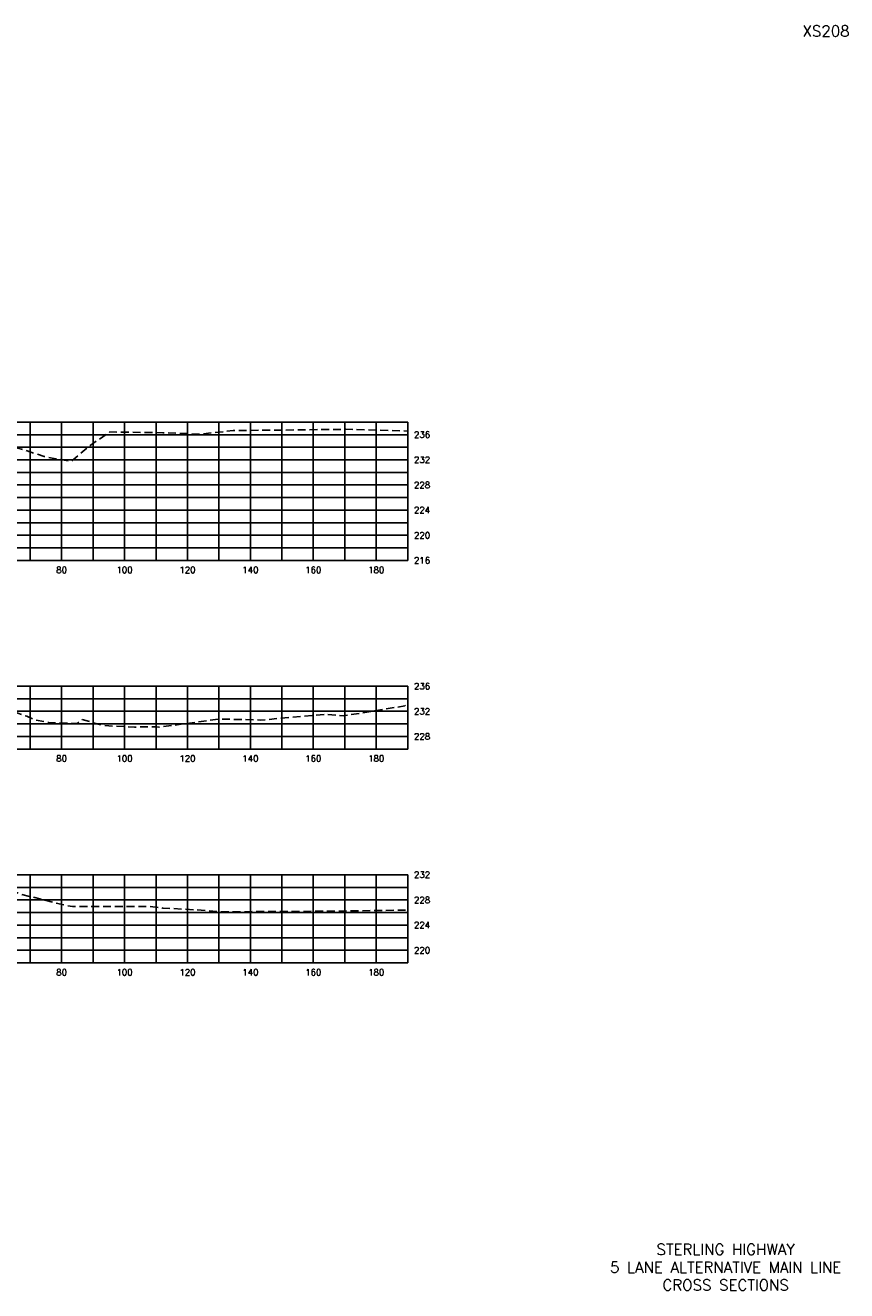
# Model space of a CAD drawing. Extents: x 1497 to 2840, y 16 to 8218.
# Tile 12 of 56: x 1848 to 2110, y 1576 to 1978. Entities that reach past the tile are written whole.
import ezdxf
from ezdxf.enums import TextEntityAlignment as Align

# ---------------------------------------------------------------- set-up
doc = ezdxf.new("R2010")
doc.units = 0
doc.header["$LTSCALE"] = 20
doc.header["$MEASUREMENT"] = 0
doc.linetypes.add('HIDDEN_050%', pattern=[0.1875, 0.125, -0.0625])
for name, color, linetype in [('S-AT-TXT175', 6, 'Continuous'), ('S-AT-TXT80', 1, 'Continuous'), ('XEG', 1, 'HIDDEN_050%'), ('XGRID', 251, 'Continuous'), ('XGRIDT', 2, 'Continuous'), ('XREF-BORDER', 7, 'Continuous')]:
    doc.layers.add(name, color=color, linetype=linetype)
doc.styles.add('L100', font='simplex.shx', dxfattribs={"height": 2})
doc.styles.add('L175', font='ROMANSM.shx', dxfattribs={"height": 3.5})
doc.styles.add('L80', font='ROMANSM.shx', dxfattribs={"height": 1.6})

# ---------------------------------------------------------------- blocks, each defined once
blk = doc.blocks.new('03025_00_att1')
at = {"layer": 'S-AT-TXT175', "style": 'L175'}
for tag, p in [('NUM', (32.402, 20.822)), ('LINE1', (30.64, 1.444)), ('LINE2', (30.64, 1.161)), ('LINE3', (30.64, 0.877))]:
    blk.add_attdef(tag, text='', height=0.175, dxfattribs=at).set_placement(p, align=Align.CENTER)
at = {"layer": 'S-AT-TXT80', "style": 'L80'}
for tag, p in [('DRAFTED', (2.436, 14.201)), ('PCTB', (2.094, 11.605)), ('PSCALE', (2.265, 11.605)), ('PVIEW', (2.436, 11.605))]:
    blk.add_attdef(tag, p, '', height=0.08, rotation=90, dxfattribs=at)

msp = doc.modelspace()

# ---------------------------------------------------------------- linework, layer by layer
at = {"layer": 'XEG', "flags": 128}
for points in [[(1590, 1811.54), (1599.73, 1812.03), (1610.23, 1813.39), (1639.83, 1815.86), (1652.61, 1817.23), (1670.24, 1822.92), (1672.05, 1823.51), (1679.38, 1825.73), (1684.02, 1826.64), (1690.21, 1827.74), (1699.44, 1832.26), (1704.25, 1835.43), (1714.78, 1840.05), (1721.24, 1843.45), (1725.26, 1844.05), (1726.11, 1844.27), (1730.43, 1844.43), (1743.91, 1844.99), (1749.17, 1845.35), (1759.51, 1846.09), (1760.85, 1845.99), (1764.28, 1845.69), (1772.93, 1842.53), (1777.38, 1841.18), (1780, 1841.78), (1786.25, 1843.21), (1789.47, 1843.92), (1792.9, 1845.45), (1794.52, 1846.07), (1795.66, 1846.22), (1798.9, 1846.51), (1804.09, 1846.34), (1806.31, 1846.24), (1815.28, 1845.78), (1818.79, 1845.64), (1827.63, 1845.42), (1830.94, 1845.34), (1836.28, 1845.14), (1838.33, 1845.05), (1839.38, 1844.95), (1842.81, 1844.58), (1847.23, 1843.4), (1848.62, 1842.96), (1850.17, 1842.46), (1854.4, 1841.07), (1856.94, 1840.57), (1862.95, 1839.49), (1869.02, 1844.57), (1875.37, 1848.88), (1892.22, 1848.61), (1904.07, 1848.2), (1914.54, 1849.29), (1950.32, 1849.72), (1970, 1849.15)], [(1590, 1749.94), (1601.43, 1750.8), (1617.57, 1752.01), (1620.34, 1752.19), (1626.16, 1752.54), (1645.88, 1753.24), (1655.96, 1753.68), (1674.07, 1754.18), (1700.4, 1755.23), (1701.7, 1755.27), (1710.49, 1755.57), (1717.25, 1755.85), (1718.3, 1755.89), (1730.78, 1756.37), (1741.46, 1756.8), (1746, 1757.15), (1754.32, 1757.02), (1756.82, 1757.42), (1758.4, 1757.49), (1761.33, 1757.38), (1764.53, 1757.53), (1773.27, 1756.02), (1774.15, 1755.87), (1776.53, 1754.05), (1776.84, 1754.04), (1777.27, 1754.52), (1778.98, 1757.13), (1779.72, 1757.42), (1780, 1757.65), (1782.57, 1759.71), (1783.78, 1760.11), (1785.37, 1760.9), (1793.17, 1761.43), (1796.35, 1761.58), (1797.55, 1761.53), (1806.47, 1761.39), (1815.3, 1761.12), (1819.13, 1760.94), (1819.45, 1760.81), (1823.66, 1760.75), (1825.13, 1760.82), (1831.29, 1760.69), (1836.34, 1760.49), (1840.91, 1760.4), (1843.81, 1760.17), (1844.85, 1759.87), (1848.95, 1758.41), (1851.63, 1757.28), (1855.92, 1756.42), (1864.95, 1756.15), (1866.5, 1757.36), (1872.83, 1755.61), (1874.96, 1755.38), (1883.13, 1755.01), (1890.08, 1755.04), (1890.91, 1754.94), (1910.43, 1757.57), (1923.36, 1757.22), (1944.3, 1759.08), (1949.48, 1758.52), (1969.09, 1761.73), (1970, 1762.74)], [(1590, 1685.85), (1622.64, 1681.98), (1624.49, 1681.97), (1648.51, 1680.8), (1661.94, 1681.03), (1671.6, 1681.22), (1692.64, 1681.97), (1699.5, 1682.72), (1709.39, 1684.09), (1713.74, 1686.22), (1721.36, 1690.73), (1726.25, 1693.24), (1735.87, 1697.21), (1739.96, 1698.02), (1743.74, 1698.63), (1748.27, 1699.06), (1753.57, 1699.51), (1758.11, 1699.94), (1762.37, 1700.35), (1766.56, 1699.72), (1770.26, 1699.79), (1772.51, 1699.21), (1775.42, 1699.24), (1777.36, 1699.12), (1780, 1700.34), (1780.43, 1700.53), (1783.85, 1701.64), (1789.71, 1703.48), (1792.25, 1704.29), (1794.77, 1704.64), (1799.14, 1705.08), (1802.98, 1704.92), (1806.71, 1704.8), (1813.99, 1704.59), (1819.22, 1704.51), (1826.51, 1704.24), (1831.29, 1704.16), (1837.77, 1703.84), (1838.96, 1703.79), (1843.74, 1703.04), (1844.32, 1702.93), (1844.73, 1702.76), (1847.35, 1701.75), (1861.22, 1698.3), (1863.43, 1697.88), (1871.01, 1697.87), (1888.1, 1697.91), (1892.21, 1697.44), (1902.71, 1696.85), (1909.87, 1696.24), (1913.74, 1696.25), (1942.82, 1696.4), (1943.05, 1696.4), (1945.85, 1696.42), (1970, 1696.79)]]:
    msp.add_lwpolyline(points, dxfattribs=at)
at = {"layer": 'XGRID'}
for p, q in [((1590, 1852), (1970, 1852)), ((1850, 1808), (1850, 1852)), ((1860, 1808), (1860, 1852)), ((1870, 1808), (1870, 1852)), ((1880, 1808), (1880, 1852)), ((1890, 1808), (1890, 1852)), ((1900, 1808), (1900, 1852)), ((1910, 1808), (1910, 1852)), ((1920, 1808), (1920, 1852)), ((1930, 1808), (1930, 1852)), ((1940, 1808), (1940, 1852)), ((1950, 1808), (1950, 1852)), ((1960, 1808), (1960, 1852)), ((1970, 1808), (1970, 1852)), ((1590, 1848), (1970, 1848)), ((1590, 1844), (1970, 1844)), ((1590, 1840), (1970, 1840)), ((1590, 1836), (1970, 1836)), ((1590, 1832), (1970, 1832)), ((1590, 1828), (1970, 1828)), ((1590, 1824), (1970, 1824)), ((1590, 1820), (1970, 1820)), ((1590, 1816), (1970, 1816)), ((1590, 1812), (1970, 1812)), ((1590, 1808), (1970, 1808)), ((1590, 1768), (1970, 1768)), ((1850, 1748), (1850, 1768)), ((1860, 1748), (1860, 1768)), ((1870, 1748), (1870, 1768)), ((1880, 1748), (1880, 1768)), ((1890, 1748), (1890, 1768)), ((1900, 1748), (1900, 1768)), ((1910, 1748), (1910, 1768)), ((1920, 1748), (1920, 1768)), ((1930, 1748), (1930, 1768)), ((1940, 1748), (1940, 1768)), ((1950, 1748), (1950, 1768)), ((1960, 1748), (1960, 1768)), ((1970, 1748), (1970, 1768)), ((1590, 1764), (1970, 1764)), ((1590, 1760), (1970, 1760)), ((1590, 1756), (1970, 1756)), ((1590, 1752), (1970, 1752)), ((1590, 1748), (1970, 1748)), ((1590, 1708), (1970, 1708)), ((1850, 1680), (1850, 1708)), ((1860, 1680), (1860, 1708)), ((1870, 1680), (1870, 1708)), ((1880, 1680), (1880, 1708)), ((1890, 1680), (1890, 1708)), ((1900, 1680), (1900, 1708)), ((1910, 1680), (1910, 1708)), ((1920, 1680), (1920, 1708)), ((1930, 1680), (1930, 1708)), ((1940, 1680), (1940, 1708)), ((1950, 1680), (1950, 1708)), ((1960, 1680), (1960, 1708)), ((1970, 1680), (1970, 1708)), ((1590, 1704), (1970, 1704)), ((1590, 1700), (1970, 1700)), ((1590, 1696), (1970, 1696)), ((1590, 1692), (1970, 1692)), ((1590, 1688), (1970, 1688)), ((1590, 1684), (1970, 1684)), ((1590, 1680), (1970, 1680))]:
    msp.add_line(p, q, dxfattribs=at)

# ---------------------------------------------------------------- block references
at = {"layer": 'XREF-BORDER'}
ref = msp.add_blockref('03025_00_att1', (1456.45, 1558.23), dxfattribs=dict(at, xscale=20, yscale=20, zscale=20))
ref.add_attrib('LINE1', 'STERLING HIGHWAY', dxfattribs={"layer": 'S-AT-TXT175', "height": 3.5, "style": 'L175'}).set_placement((2071.07, 1587.1), align=Align.CENTER)
ref.add_attrib('LINE2', '5 LANE ALTERNATIVE MAIN LINE', dxfattribs={"layer": 'S-AT-TXT175', "height": 3.5, "style": 'L175'}).set_placement((2071.07, 1581.44), align=Align.CENTER)
ref.add_attrib('LINE3', 'CROSS SECTIONS', dxfattribs={"layer": 'S-AT-TXT175', "height": 3.5, "style": 'L175'}).set_placement((2071.07, 1575.77), align=Align.CENTER)
ref.add_attrib('NUM', 'XS208', dxfattribs={"layer": 'S-AT-TXT175', "height": 3.5, "style": 'L175'}).set_placement((2103, 1974.66), align=Align.CENTER)

# ---------------------------------------------------------------- texts
at = {"layer": 'XGRIDT', "style": 'L100'}
for s, p in [('236', (1972, 1848)), ('232', (1972, 1840)), ('228', (1972, 1832)), ('224', (1972, 1824)), ('220', (1972, 1816)), ('216', (1972, 1808)), ('236', (1972, 1768)), ('232', (1972, 1760)), ('228', (1972, 1752)), ('232', (1972, 1708)), ('228', (1972, 1700)), ('224', (1972, 1692)), ('220', (1972, 1684))]:
    msp.add_text(s, height=2, dxfattribs=at).set_placement(p, align=Align.MIDDLE_LEFT)
for s, p in [('80', (1860, 1806)), ('100', (1880, 1806)), ('120', (1900, 1806)), ('140', (1920, 1806)), ('160', (1940, 1806)), ('180', (1960, 1806)), ('80', (1860, 1746)), ('100', (1880, 1746)), ('120', (1900, 1746)), ('140', (1920, 1746)), ('160', (1940, 1746)), ('180', (1960, 1746)), ('80', (1860, 1678)), ('100', (1880, 1678)), ('120', (1900, 1678)), ('140', (1920, 1678)), ('160', (1940, 1678)), ('180', (1960, 1678))]:
    msp.add_text(s, height=2, dxfattribs=at).set_placement(p, align=Align.TOP_CENTER)

doc.saveas('drawing.dxf')
